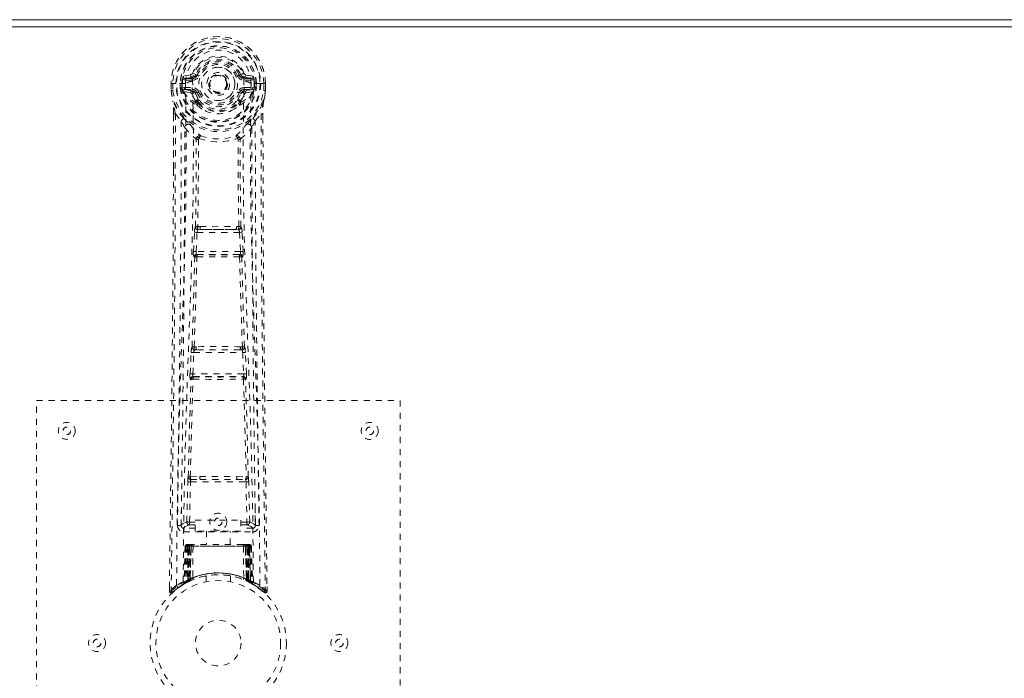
# Model space of a CAD drawing. Header units: inches. Extents: x 2.5 to 62, y 17 to 37.6.
# Tile 3 of 5: x 13.9 to 30.2, y 26.7 to 37.6. Entities that reach past the tile are written whole.
import ezdxf

# ---------------------------------------------------------------- set-up
doc = ezdxf.new("R2010")
doc.units = ezdxf.units.IN
doc.header["$MEASUREMENT"] = 0
doc.linetypes.add('SLD-Dashed', pattern=[0.075, 0.05, -0.025])
doc.linetypes.add('SLD-Solid', pattern=[0])

msp = doc.modelspace()

# ---------------------------------------------------------------- linework, layer by layer
at = {"color": 7, "linetype": 'SLD-Solid', "lineweight": 15}
for p, q in [((2.466, 37.583), (61.966, 37.583)), ((61.761, 37.464), (2.67, 37.464)), ((2.67, 37.464), (61.761, 37.464))]:
    msp.add_line(p, q, dxfattribs=at)
at = {"color": 7, "linetype": 'SLD-Dashed', "lineweight": 0}
for p, q in [((16.759, 36.673), (16.64, 36.65)), ((16.671, 36.614), (16.787, 36.634)), ((16.671, 36.614), (16.671, 36.584)), ((16.787, 36.614), (16.671, 36.614)), ((16.787, 36.584), (16.671, 36.584)), ((16.787, 36.634), (16.787, 36.614)), ((16.787, 36.584), (16.787, 36.614)), ((16.847, 36.677), (16.792, 36.7)), ((16.792, 36.567), (16.792, 36.569)), ((16.847, 36.677), (16.869, 36.668)), ((17.563, 36.668), (17.585, 36.677)), ((17.585, 36.677), (17.588, 36.67)), ((17.639, 36.569), (17.639, 36.567)), ((17.645, 36.634), (17.761, 36.614)), ((17.645, 36.634), (17.645, 36.614)), ((17.761, 36.614), (17.645, 36.614)), ((17.645, 36.584), (17.645, 36.614)), ((17.761, 36.584), (17.645, 36.584)), ((17.791, 36.65), (17.673, 36.673)), ((17.761, 36.584), (17.761, 36.614)), ((16.436, 36.532), (16.436, 36.416)), ((16.44, 36.532), (16.436, 36.532)), ((16.436, 36.416), (16.436, 36.412)), ((16.437, 36.533), (16.437, 36.416)), ((16.493, 36.532), (16.44, 36.532)), ((16.466, 36.53), (16.466, 36.416)), ((16.516, 36.531), (16.493, 36.532)), ((16.675, 36.532), (16.516, 36.531)), ((16.587, 36.459), (16.587, 36.529)), ((16.587, 36.458), (16.617, 36.46)), ((16.587, 36.458), (16.587, 36.459)), ((16.623, 36.529), (16.617, 36.529)), ((16.617, 36.529), (16.617, 36.46)), ((16.617, 36.459), (16.623, 36.441)), ((16.622, 36.451), (16.623, 36.529)), ((16.623, 36.441), (16.622, 36.451)), ((16.629, 36.414), (16.633, 36.409)), ((16.633, 36.409), (16.633, 36.409)), ((16.633, 36.409), (16.633, 36.409)), ((16.643, 36.398), (16.633, 36.409)), ((16.657, 36.462), (16.657, 36.432)), ((16.657, 36.462), (16.787, 36.462)), ((16.787, 36.407), (16.657, 36.432)), ((16.657, 36.432), (16.787, 36.432)), ((16.787, 36.462), (16.787, 36.432)), ((16.787, 36.407), (16.787, 36.432)), ((17.645, 36.462), (17.645, 36.432)), ((17.645, 36.462), (17.775, 36.462)), ((17.775, 36.432), (17.645, 36.407)), ((17.645, 36.407), (17.645, 36.432)), ((17.645, 36.432), (17.775, 36.432)), ((17.915, 36.531), (17.757, 36.532)), ((17.775, 36.432), (17.775, 36.462)), ((17.799, 36.409), (17.789, 36.398)), ((17.799, 36.409), (17.803, 36.414)), ((17.809, 36.529), (17.815, 36.529)), ((17.809, 36.451), (17.809, 36.529)), ((17.814, 36.459), (17.809, 36.441)), ((17.809, 36.441), (17.809, 36.451)), ((17.815, 36.46), (17.815, 36.529)), ((17.815, 36.46), (17.844, 36.458)), ((17.844, 36.53), (17.844, 36.458)), ((17.844, 36.53), (17.844, 36.53)), ((17.844, 36.458), (17.844, 36.458)), ((17.938, 36.532), (17.915, 36.531)), ((17.991, 36.532), (17.938, 36.532)), ((17.966, 36.416), (17.966, 36.53)), ((17.995, 36.532), (17.991, 36.532)), ((17.994, 36.416), (17.994, 36.533)), ((17.995, 36.532), (17.996, 36.416)), ((17.995, 36.412), (17.996, 36.416)), ((16.643, 36.398), (16.758, 36.377)), ((16.869, 36.377), (16.842, 36.366)), ((16.871, 36.24), (16.871, 36.222)), ((17.56, 36.222), (17.561, 36.24)), ((17.59, 36.366), (17.563, 36.377)), ((17.674, 36.377), (17.788, 36.398)), ((17.788, 36.398), (17.789, 36.398)), ((17.788, 36.398), (17.788, 36.398)), ((16.848, 36.216), (16.847, 36.235)), ((16.867, 36.17), (16.855, 36.187)), ((17.577, 36.188), (17.565, 36.17)), ((17.584, 36.216), (17.584, 36.235)), ((16.479, 36.031), (16.476, 35.107)), ((16.48, 35.107), (16.48, 36.031)), ((16.508, 36.029), (16.604, 35.914)), ((17.827, 35.914), (17.923, 36.029)), ((17.952, 35.977), (17.952, 36.031)), ((17.953, 36.031), (17.953, 35.978)), ((16.888, 35.612), (16.888, 35.612)), ((17.543, 35.612), (17.543, 35.612)), ((16.917, 34.172), (16.877, 34.172)), ((17.555, 34.172), (17.515, 34.172)), ((16.806, 33.759), (16.822, 34.076)), ((16.85, 33.756), (16.866, 34.074)), ((16.866, 34.074), (17.565, 34.074)), ((16.885, 34.118), (16.924, 34.119)), ((17.508, 34.119), (16.924, 34.119)), ((17.508, 34.119), (17.547, 34.118)), ((17.565, 34.074), (17.582, 33.756)), ((17.626, 33.759), (17.61, 34.076)), ((16.829, 33.664), (16.815, 33.669)), ((17.582, 33.756), (16.85, 33.756)), ((16.873, 33.707), (16.859, 33.711)), ((16.859, 33.711), (17.573, 33.711)), ((17.573, 33.711), (17.558, 33.707)), ((17.603, 33.664), (17.617, 33.669)), ((16.85, 32.188), (16.818, 32.187)), ((17.614, 32.187), (17.582, 32.188)), ((16.751, 31.741), (16.768, 32.094)), ((16.795, 31.739), (16.812, 32.091)), ((16.812, 32.091), (17.619, 32.091)), ((16.859, 32.136), (16.827, 32.136)), ((17.573, 32.136), (16.859, 32.136)), ((17.573, 32.136), (17.604, 32.136)), ((17.619, 32.091), (17.636, 31.739)), ((17.681, 31.741), (17.664, 32.094)), ((17.636, 31.739), (16.795, 31.739)), ((16.81, 31.69), (16.802, 31.694)), ((16.802, 31.694), (17.63, 31.694)), ((17.63, 31.694), (17.622, 31.69)), ((16.757, 31.651), (16.765, 31.648)), ((17.667, 31.648), (17.675, 31.651)), ((14.216, 31.299), (20.216, 31.299)), ((14.216, 23.299), (14.216, 31.299)), ((20.216, 31.299), (20.216, 23.299)), ((16.697, 29.296), (16.713, 29.957)), ((16.742, 29.295), (16.757, 29.956)), ((16.755, 30.041), (16.911, 30.048)), ((16.757, 29.956), (17.674, 29.956)), ((16.765, 29.997), (16.918, 29.999)), ((16.918, 29.999), (17.514, 29.999)), ((17.514, 29.999), (17.666, 29.997)), ((17.521, 30.048), (17.677, 30.041)), ((17.674, 29.956), (17.69, 29.295)), ((17.735, 29.296), (17.719, 29.957)), ((16.607, 29.528), (16.604, 29.241)), ((17.828, 29.241), (17.825, 29.528)), ((16.742, 29.25), (16.742, 29.295)), ((16.742, 29.295), (16.836, 29.295)), ((16.836, 29.326), (17.586, 29.326)), ((16.836, 29.146), (16.836, 29.326)), ((17.586, 29.326), (17.586, 29.146)), ((17.586, 29.295), (17.69, 29.295)), ((17.69, 29.25), (17.69, 29.295)), ((16.603, 29.239), (16.605, 29.23)), ((16.648, 29.193), (16.648, 29.133)), ((16.836, 29.193), (16.648, 29.193)), ((16.648, 29.133), (17.784, 29.133)), ((16.742, 29.25), (16.836, 29.25)), ((17.586, 29.146), (16.836, 29.146)), ((17.021, 29.146), (17.021, 28.924)), ((17.411, 28.924), (17.411, 29.146)), ((17.586, 29.25), (17.69, 29.25)), ((17.784, 29.193), (17.586, 29.193)), ((17.784, 29.133), (17.784, 29.193)), ((17.827, 29.23), (17.829, 29.239)), ((16.67, 28.895), (16.649, 28.289)), ((16.683, 28.895), (16.663, 28.297)), ((16.683, 28.895), (16.67, 28.895)), ((16.702, 28.895), (16.681, 28.308)), ((16.704, 28.898), (16.682, 28.305)), ((16.769, 28.895), (16.702, 28.895)), ((16.709, 28.895), (16.709, 28.338)), ((16.716, 28.895), (16.709, 28.895)), ((16.717, 28.924), (16.71, 28.924)), ((16.723, 28.924), (16.713, 28.924)), ((16.716, 28.895), (17.715, 28.895)), ((16.716, 28.341), (16.716, 28.895)), ((16.722, 28.344), (16.723, 28.895)), ((16.73, 28.924), (16.723, 28.924)), ((16.723, 28.895), (16.729, 28.895)), ((16.729, 28.895), (16.729, 28.347)), ((17.703, 28.895), (16.729, 28.895)), ((16.786, 28.924), (16.732, 28.924)), ((16.748, 28.924), (16.741, 28.924)), ((16.741, 28.895), (16.741, 28.353)), ((16.747, 28.895), (16.741, 28.895)), ((16.747, 28.895), (17.685, 28.895)), ((16.747, 28.356), (16.747, 28.895)), ((16.748, 28.924), (16.786, 28.924)), ((16.75, 28.343), (16.769, 28.895)), ((16.77, 28.895), (16.751, 28.344)), ((16.769, 28.895), (16.77, 28.895)), ((16.8, 28.895), (16.795, 28.373)), ((16.807, 28.924), (16.799, 28.924)), ((17.632, 28.895), (16.8, 28.895)), ((17.624, 28.924), (16.807, 28.924)), ((17.632, 28.924), (17.624, 28.924)), ((17.632, 28.895), (17.636, 28.373)), ((17.7, 28.924), (17.646, 28.924)), ((17.646, 28.924), (17.684, 28.924)), ((17.681, 28.344), (17.662, 28.895)), ((17.662, 28.895), (17.663, 28.895)), ((17.663, 28.895), (17.682, 28.343)), ((17.73, 28.895), (17.663, 28.895)), ((17.69, 28.924), (17.684, 28.924)), ((17.691, 28.895), (17.685, 28.895)), ((17.685, 28.895), (17.685, 28.356)), ((17.691, 28.353), (17.691, 28.895)), ((17.709, 28.924), (17.702, 28.924)), ((17.703, 28.347), (17.703, 28.895)), ((17.703, 28.895), (17.709, 28.895)), ((17.718, 28.924), (17.709, 28.924)), ((17.709, 28.895), (17.71, 28.344)), ((17.722, 28.924), (17.715, 28.924)), ((17.723, 28.895), (17.715, 28.895)), ((17.715, 28.895), (17.715, 28.341)), ((17.723, 28.338), (17.723, 28.895)), ((17.75, 28.305), (17.728, 28.898)), ((17.73, 28.895), (17.751, 28.308)), ((17.748, 28.895), (17.769, 28.297)), ((17.762, 28.895), (17.748, 28.895)), ((17.762, 28.895), (17.783, 28.289)), ((16.649, 28.289), (16.663, 28.297)), ((16.666, 28.283), (16.733, 28.317)), ((16.681, 28.308), (16.75, 28.343)), ((16.709, 28.338), (16.716, 28.341)), ((16.721, 28.312), (16.709, 28.338)), ((16.721, 28.312), (16.713, 28.307)), ((16.729, 28.315), (16.721, 28.312)), ((16.729, 28.347), (16.722, 28.344)), ((16.734, 28.318), (16.722, 28.344)), ((16.726, 28.314), (16.734, 28.318)), ((16.741, 28.321), (16.729, 28.347)), ((16.733, 28.317), (16.734, 28.318)), ((16.734, 28.318), (16.741, 28.321)), ((16.741, 28.353), (16.747, 28.356)), ((16.753, 28.326), (16.741, 28.353)), ((16.759, 28.329), (16.747, 28.356)), ((16.751, 28.344), (16.75, 28.343)), ((16.759, 28.329), (16.753, 28.326)), ((17.016, 28.406), (17.016, 28.309)), ((17.416, 28.309), (17.416, 28.406)), ((17.685, 28.356), (17.673, 28.329)), ((17.679, 28.326), (17.673, 28.329)), ((17.691, 28.353), (17.679, 28.326)), ((17.682, 28.343), (17.681, 28.344)), ((17.682, 28.343), (17.751, 28.308)), ((17.685, 28.356), (17.691, 28.353)), ((17.703, 28.347), (17.691, 28.321)), ((17.71, 28.344), (17.697, 28.318)), ((17.698, 28.318), (17.699, 28.317)), ((17.699, 28.317), (17.714, 28.31)), ((17.71, 28.344), (17.703, 28.347)), ((17.715, 28.341), (17.703, 28.315)), ((17.71, 28.312), (17.703, 28.315)), ((17.723, 28.338), (17.71, 28.312)), ((17.737, 28.298), (17.71, 28.312)), ((17.715, 28.341), (17.723, 28.338)), ((17.731, 28.301), (17.766, 28.283)), ((17.769, 28.297), (17.783, 28.289)), ((16.41, 28.224), (16.409, 28.157)), ((16.41, 28.224), (16.409, 28.157)), ((16.409, 28.157), (16.439, 28.157)), ((16.412, 28.221), (16.411, 28.157)), ((16.459, 28.136), (16.5, 28.17)), ((16.634, 28.265), (16.648, 28.272)), ((17.778, 28.277), (17.791, 28.269)), ((17.784, 28.272), (17.797, 28.265)), ((17.931, 28.17), (17.973, 28.136)), ((17.992, 28.157), (17.972, 28.135)), ((18.022, 28.157), (18.021, 28.224))]:
    msp.add_line(p, q, dxfattribs=at)
at = {"color": 7, "linetype": 'SLD-Dashed', "lineweight": 0, "flags": 128}
for points in [[(16.792, 36.569), (16.798, 36.646), (16.821, 36.72), (16.861, 36.789), (16.914, 36.849), (16.979, 36.898), (17.053, 36.934), (17.133, 36.955), (17.216, 36.963), (17.299, 36.955), (17.379, 36.934), (17.452, 36.898), (17.518, 36.849), (17.571, 36.789), (17.61, 36.72), (17.633, 36.646), (17.639, 36.569)], [(16.671, 36.584), (16.647, 36.588), (16.628, 36.601)], [(16.637, 28.306), (16.646, 29.351), (16.667, 30.394), (16.699, 31.433), (16.737, 32.469), (16.773, 33.5), (16.799, 34.527), (16.807, 35.549), (16.793, 36.566)], [(16.787, 36.634), (16.824, 36.648), (16.838, 36.661)], [(16.838, 36.661), (16.843, 36.669), (16.847, 36.677)], [(16.897, 36.656), (16.892, 36.659), (16.886, 36.661), (16.882, 36.663), (16.878, 36.665), (16.874, 36.666), (16.872, 36.667), (16.87, 36.668), (16.869, 36.668)], [(17.535, 36.656), (17.54, 36.659), (17.545, 36.661), (17.55, 36.663), (17.554, 36.665), (17.558, 36.666), (17.56, 36.667), (17.562, 36.668), (17.563, 36.668)], [(17.795, 28.306), (17.786, 29.351), (17.765, 30.394), (17.733, 31.434), (17.695, 32.47), (17.659, 33.501), (17.633, 34.528), (17.625, 35.549), (17.639, 36.566)], [(17.804, 36.601), (17.784, 36.588), (17.761, 36.584)], [(16.436, 36.532), (16.436, 36.532), (16.437, 36.532), (16.438, 36.532)], [(16.436, 36.416), (16.449, 36.319), (16.465, 36.242)], [(16.436, 36.412), (16.437, 36.412), (16.439, 36.412), (16.442, 36.413), (16.446, 36.413), (16.45, 36.414), (16.455, 36.414), (16.46, 36.415), (16.466, 36.416)], [(16.438, 36.416), (16.437, 36.416), (16.436, 36.416), (16.436, 36.416)], [(16.436, 36.412), (16.448, 36.322), (16.467, 36.231)], [(16.466, 36.416), (16.46, 36.416), (16.453, 36.416), (16.448, 36.416), (16.443, 36.416), (16.44, 36.416), (16.438, 36.416)], [(16.528, 28.251), (16.536, 29.298), (16.555, 30.343), (16.584, 31.385), (16.619, 32.423), (16.654, 33.457), (16.679, 34.487), (16.687, 35.512), (16.675, 36.532)], [(16.617, 36.459), (16.617, 36.46), (16.617, 36.46)], [(16.622, 36.451), (16.639, 36.459), (16.657, 36.462)], [(17.904, 28.251), (17.896, 29.298), (17.877, 30.343), (17.847, 31.385), (17.812, 32.423), (17.778, 33.457), (17.753, 34.487), (17.744, 35.512), (17.757, 36.532)], [(17.775, 36.462), (17.793, 36.459), (17.809, 36.451)], [(17.815, 36.46), (17.815, 36.46), (17.814, 36.459)], [(17.815, 36.529), (17.818, 36.529), (17.825, 36.529), (17.834, 36.53), (17.844, 36.53)], [(17.965, 36.231), (17.982, 36.311), (17.995, 36.412)], [(17.995, 36.412), (17.994, 36.412), (17.992, 36.412), (17.99, 36.413), (17.986, 36.413), (17.982, 36.414), (17.977, 36.414), (17.971, 36.415), (17.966, 36.416)], [(17.994, 36.416), (17.992, 36.416), (17.989, 36.416), (17.984, 36.416), (17.978, 36.416), (17.972, 36.416), (17.966, 36.416)], [(17.996, 36.416), (17.983, 36.319), (17.967, 36.242)], [(17.994, 36.532), (17.995, 36.532), (17.996, 36.532), (17.995, 36.532)], [(17.996, 36.416), (17.996, 36.416), (17.995, 36.416), (17.994, 36.416)], [(16.465, 36.242), (16.465, 36.237), (16.467, 36.231)], [(16.785, 36.355), (16.772, 36.372), (16.758, 36.377)], [(16.847, 36.235), (16.815, 36.287), (16.785, 36.355)], [(16.842, 36.366), (16.87, 36.302), (16.899, 36.253)], [(16.897, 36.389), (16.892, 36.386), (16.886, 36.384), (16.882, 36.382), (16.878, 36.381), (16.874, 36.379), (16.872, 36.378), (16.87, 36.377), (16.869, 36.377)], [(17.532, 36.253), (17.562, 36.302), (17.59, 36.366)], [(17.535, 36.389), (17.54, 36.386), (17.545, 36.384), (17.55, 36.382), (17.554, 36.381), (17.558, 36.379), (17.56, 36.378), (17.562, 36.377), (17.563, 36.377)], [(17.584, 36.235), (17.617, 36.287), (17.647, 36.355)], [(17.647, 36.355), (17.66, 36.372), (17.674, 36.377)], [(17.965, 36.231), (17.967, 36.237), (17.967, 36.242)], [(16.647, 35.953), (16.546, 36.077), (16.467, 36.231)], [(16.867, 36.17), (16.941, 36.112), (16.998, 36.083)], [(17.433, 36.083), (17.491, 36.112), (17.565, 36.17)], [(17.785, 35.953), (17.886, 36.077), (17.965, 36.231)], [(16.508, 36.029), (16.507, 34.564), (16.498, 33.092), (16.483, 31.645), (16.481, 31.424), (16.478, 31.194), (16.475, 30.991), (16.473, 30.792), (16.47, 30.577), (16.468, 30.427), (16.466, 30.27), (16.464, 30.113), (16.463, 29.996), (16.461, 29.856), (16.459, 29.693), (16.455, 29.361), (16.452, 29.157), (16.449, 28.902), (16.445, 28.641), (16.442, 28.392), (16.439, 28.157)], [(16.479, 36.031), (16.478, 36.031), (16.479, 36.031), (16.482, 36.03), (16.485, 36.03), (16.49, 36.03), (16.496, 36.03), (16.502, 36.03), (16.508, 36.029)], [(17.923, 36.029), (17.929, 36.03), (17.935, 36.03), (17.941, 36.03), (17.946, 36.03), (17.95, 36.03), (17.953, 36.031), (17.953, 36.031), (17.953, 36.031)], [(17.923, 36.029), (17.925, 34.566), (17.934, 33.092), (17.949, 31.645), (17.951, 31.397), (17.954, 31.139), (17.957, 30.924), (17.96, 30.695), (17.963, 30.445), (17.967, 30.174), (17.969, 29.956), (17.973, 29.693), (17.977, 29.369), (17.98, 29.159), (17.983, 28.901), (17.986, 28.639), (17.99, 28.391), (17.992, 28.157)], [(17.953, 35.978), (17.961, 33.408), (17.989, 30.783), (18.022, 28.157)], [(16.604, 35.914), (16.604, 35.394), (16.602, 34.861), (16.6, 34.315), (16.596, 33.801), (16.592, 33.271), (16.587, 32.719), (16.581, 32.23), (16.578, 31.973), (16.575, 31.7), (16.572, 31.411), (16.568, 31.107), (16.564, 30.832), (16.561, 30.591), (16.558, 30.4), (16.556, 30.185), (16.552, 29.944), (16.549, 29.719), (16.547, 29.526), (16.545, 29.366), (16.543, 29.239)], [(16.664, 35.801), (16.75, 35.701), (16.85, 35.613)], [(16.742, 35.865), (16.751, 35.856), (16.757, 35.85)], [(17.581, 35.613), (17.682, 35.701), (17.768, 35.801)], [(17.675, 35.85), (17.681, 35.856), (17.69, 35.865)], [(17.889, 29.239), (17.887, 29.375), (17.885, 29.547), (17.882, 29.756), (17.879, 30.001), (17.875, 30.25), (17.872, 30.469), (17.87, 30.623), (17.869, 30.761), (17.867, 30.882), (17.865, 31.038), (17.863, 31.2), (17.861, 31.357), (17.851, 32.17), (17.842, 32.988), (17.834, 33.961), (17.829, 34.951), (17.827, 35.914)], [(16.841, 34.165), (16.851, 34.886), (16.853, 35.604)], [(16.898, 35.623), (16.893, 35.632), (16.886, 35.638), (16.879, 35.641), (16.87, 35.641), (16.863, 35.638), (16.857, 35.632), (16.852, 35.623), (16.85, 35.613)], [(16.888, 35.612), (16.887, 34.893), (16.877, 34.172)], [(17.581, 35.613), (17.579, 35.623), (17.575, 35.632), (17.569, 35.638), (17.561, 35.641), (17.553, 35.641), (17.545, 35.638), (17.538, 35.632), (17.533, 35.623)], [(17.555, 34.172), (17.544, 34.893), (17.543, 35.612)], [(17.591, 34.165), (17.58, 34.886), (17.579, 35.604)], [(16.476, 35.107), (16.47, 33.408), (16.443, 30.783), (16.41, 28.224)], [(16.917, 34.172), (17.216, 34.174), (17.515, 34.172)], [(16.822, 34.076), (16.827, 34.076), (16.837, 34.075), (16.851, 34.074), (16.866, 34.074)], [(16.885, 34.118), (16.884, 34.118), (16.882, 34.117), (16.879, 34.114), (16.874, 34.104), (16.869, 34.09), (16.866, 34.074)], [(16.924, 34.119), (17.216, 34.12), (17.508, 34.119)], [(17.565, 34.074), (17.58, 34.074), (17.594, 34.075), (17.605, 34.076), (17.61, 34.076)], [(16.783, 32.183), (16.807, 32.925), (16.829, 33.664)], [(16.806, 33.759), (16.811, 33.758), (16.821, 33.758), (16.835, 33.757), (16.85, 33.756)], [(16.818, 32.187), (16.843, 32.93), (16.865, 33.67)], [(16.859, 33.711), (16.854, 33.715), (16.851, 33.725), (16.85, 33.732), (16.849, 33.739), (16.849, 33.748), (16.85, 33.756)], [(17.567, 33.67), (17.589, 32.93), (17.614, 32.187)], [(17.582, 33.756), (17.582, 33.748), (17.582, 33.739), (17.582, 33.732), (17.581, 33.725), (17.577, 33.715), (17.573, 33.711)], [(17.582, 33.756), (17.597, 33.757), (17.611, 33.758), (17.621, 33.758), (17.626, 33.759)], [(17.649, 32.183), (17.624, 32.925), (17.603, 33.664)], [(16.768, 32.094), (16.77, 32.126), (16.77, 32.128)], [(16.768, 32.094), (16.772, 32.093), (16.783, 32.093), (16.797, 32.092), (16.812, 32.091)], [(17.619, 32.091), (17.635, 32.092), (17.649, 32.093), (17.659, 32.093), (17.664, 32.094)], [(17.664, 32.094), (17.662, 32.126), (17.661, 32.128)], [(16.751, 31.741), (16.755, 31.741), (16.766, 31.74), (16.78, 31.739), (16.795, 31.739)], [(17.636, 31.739), (17.652, 31.739), (17.666, 31.74), (17.676, 31.741), (17.681, 31.741)], [(16.721, 30.039), (16.741, 30.844), (16.765, 31.648)], [(16.755, 30.041), (16.775, 30.847), (16.799, 31.651)], [(17.632, 31.651), (17.657, 30.847), (17.677, 30.041)], [(17.711, 30.039), (17.691, 30.844), (17.667, 31.648)], [(16.713, 29.957), (16.717, 29.957), (16.728, 29.957), (16.742, 29.956), (16.757, 29.956)], [(16.911, 30.048), (17.216, 30.048), (17.521, 30.048)], [(16.918, 29.999), (17.216, 29.999), (17.514, 29.999)], [(17.674, 29.956), (17.69, 29.956), (17.704, 29.957), (17.714, 29.957), (17.719, 29.957)], [(16.697, 29.296), (16.628, 29.267), (16.603, 29.239)], [(16.697, 29.296), (16.702, 29.296), (16.712, 29.296), (16.726, 29.295), (16.742, 29.295)], [(17.69, 29.295), (17.706, 29.295), (17.72, 29.296), (17.73, 29.296), (17.735, 29.296)], [(17.829, 29.239), (17.804, 29.267), (17.735, 29.296)], [(16.648, 29.193), (16.672, 29.222), (16.742, 29.25)], [(17.69, 29.25), (17.759, 29.222), (17.784, 29.193)], [(16.67, 28.895), (16.673, 28.895), (16.681, 28.895), (16.694, 28.895), (16.709, 28.895)], [(16.723, 28.895), (16.708, 28.895), (16.695, 28.895), (16.687, 28.895), (16.683, 28.895)], [(16.702, 28.895), (16.702, 28.895), (16.704, 28.895), (16.707, 28.895), (16.712, 28.895), (16.718, 28.895), (16.725, 28.895), (16.733, 28.895), (16.741, 28.895)], [(16.8, 28.895), (16.789, 28.895), (16.779, 28.895), (16.773, 28.895), (16.77, 28.895)], [(17.662, 28.895), (17.659, 28.895), (17.652, 28.895), (17.643, 28.895), (17.632, 28.895)], [(17.691, 28.895), (17.699, 28.895), (17.707, 28.895), (17.714, 28.895), (17.72, 28.895), (17.725, 28.895), (17.728, 28.895), (17.73, 28.895), (17.73, 28.895)], [(17.701, 28.923), (17.7, 28.924), (17.699, 28.923)], [(17.748, 28.895), (17.745, 28.895), (17.736, 28.895), (17.724, 28.895), (17.709, 28.895)], [(17.723, 28.895), (17.738, 28.895), (17.751, 28.895), (17.759, 28.895), (17.762, 28.895)], [(17.73, 28.894), (17.729, 28.901), (17.728, 28.903)], [(16.716, 28.341), (16.721, 28.331), (16.725, 28.323), (16.728, 28.317), (16.729, 28.315)], [(17.752, 28.3), (17.751, 28.306), (17.751, 28.308)], [(17.789, 28.272), (17.783, 28.283), (17.778, 28.297)], [(16.412, 28.158), (16.414, 28.15), (16.418, 28.142), (16.423, 28.136), (16.429, 28.131), (16.436, 28.128), (16.444, 28.127), (16.451, 28.129), (16.457, 28.133)], [(16.459, 28.135), (16.492, 28.163), (16.5, 28.169)], [(17.974, 28.137), (17.981, 28.133), (17.989, 28.131), (17.997, 28.13), (18.005, 28.132), (18.012, 28.135), (18.018, 28.141), (18.021, 28.147), (18.022, 28.155)], [(18.022, 28.157), (18.022, 28.158), (18.02, 28.157), (18.014, 28.157), (18.004, 28.157), (17.998, 28.157), (17.992, 28.157)]]:
    msp.add_lwpolyline(points, dxfattribs=at)
at = {"color": 7, "linetype": 'SLD-Dashed', "lineweight": 0}
for centre, radius in [((17.216, 36.523), 0.7), ((17.216, 36.523), 0.69), ((17.216, 36.523), 0.623), ((17.216, 36.523), 0.32), ((17.216, 36.523), 0.275), ((17.216, 36.523), 0.188), ((17.216, 36.523), 0.156), ((17.216, 36.523), 0.142), ((17.216, 36.523), 0.139), ((17.216, 36.523), 0.138), ((14.716, 30.799), 0.14), ((19.716, 30.799), 0.141), ((14.716, 30.799), 0.0625), ((19.716, 30.799), 0.0625), ((17.216, 29.299), 0.141), ((17.216, 29.299), 0.0625), ((17.216, 27.299), 1.125), ((17.216, 27.299), 1.03), ((17.216, 27.299), 0.376), ((15.216, 27.299), 0.141), ((15.216, 27.299), 0.0625), ((19.216, 27.299), 0.14), ((19.216, 27.299), 0.0625)]:
    msp.add_circle(centre, radius, dxfattribs=at)
for centre, radius, start, end in [((17.216, 36.523), 0.78, 0, 179.3038), ((17.216, 36.523), 0.78, 0.7166, 179.2834), ((17.216, 36.523), 0.75, 0.5685, 179.4315), ((17.216, 36.523), 0.629, 0.6527, 179.3473), ((17.216, 36.523), 0.599, 0.6527, 179.3473), ((17.216, 36.538), 0.541, 359.3502, 180.6498), ((17.216, 36.523), 0.459, 22.774, 157.226), ((17.216, 36.523), 0.4, 22.774, 157.226), ((17.216, 36.523), 0.376, 22.774, 157.226), ((17.216, 36.523), 0.346, 22.7737, 157.2263), ((17.216, 36.523), 0.275, 90, 270), ((17.216, 36.523), 0.275, 270.0001, 89.9999), ((17.216, 36.523), 0.593, 172.3909, 179.3289), ((16.832, 36.574), 0.206, 158.346, 172.3376), ((16.67, 36.643), 0.0299, 167.8939, 271.9502), ((16.794, 36.345), 0.221, 90.3104, 122.5187), ((16.788, 36.664), 0.0301, 162.3474, 268.5789), ((16.75, 36.718), 0.0453, 281.2404, 337.5846), ((16.787, 36.703), 0.089, 270, 337.226), ((16.787, 36.703), 0.119, 270.0002, 337.2259), ((17.645, 36.703), 0.119, 202.7748, 269.9996), ((17.645, 36.703), 0.089, 202.774, 270), ((18.184, 35.327), 1.477, 111.6239, 113.9251), ((17.651, 36.705), 0.0715, 209.6359, 265.2041), ((17.681, 36.718), 0.0454, 202.4826, 258.6934), ((17.634, 36.334), 0.233, 58.0374, 88.5944), ((17.644, 36.664), 0.0301, 271.4224, 17.6525), ((17.762, 36.643), 0.0299, 268.0489, 12.1071), ((17.6, 36.574), 0.206, 7.6614, 21.6576), ((17.216, 36.523), 0.593, 0.6711, 7.6091), ((16.466, 36.416), 0.03, 180.0028, 185.051), ((17.216, 36.523), 0.787, 188.0937, 351.9063), ((16.484, 37.056), 0.526, 264.9453, 268.0347), ((17.216, 36.523), 0.758, 188.0937, 351.9063), ((16.614, 37.607), 1.077, 268.5587, 270.1347), ((17.216, 36.523), 0.632, 185.8273, 354.1727), ((17.216, 36.523), 0.602, 186.0327, 353.9673), ((16.709, 36.447), 0.0865, 184.5754, 202.6783), ((16.657, 36.401), 0.0306, 89.0729, 154.5728), ((17.086, 36.619), 0.499, 204.8891, 243.9928), ((16.788, 36.377), 0.0299, 91.0999, 178.7741), ((16.787, 36.343), 0.119, 22.773, 90.0001), ((16.787, 36.343), 0.089, 22.774, 90), ((16.782, 36.342), 0.0649, 21.3155, 85.0804), ((17.645, 36.343), 0.119, 90.0001, 157.2263), ((17.645, 36.343), 0.089, 90, 157.226), ((17.352, 36.613), 0.492, 295.7082, 335.4801), ((17.65, 36.342), 0.0649, 94.921, 158.6826), ((17.644, 36.377), 0.0299, 1.1749, 88.95), ((17.775, 36.401), 0.0306, 25.4256, 90.9266), ((17.694, 36.454), 0.116, 339.6272, 353.1143), ((17.951, 37.02), 0.49, 271.7183, 275.0365), ((15.292, 36.061), 1.187, 358.5727, 8.7891), ((17.024, 36.62), 0.441, 210.2269, 246.4267), ((16.816, 36.349), 0.031, 31.5719, 169.9013), ((16.878, 36.232), 0.0305, 44.5512, 174.2822), ((16.87, 36.194), 0.0459, 88.3074, 118.8631), ((17.216, 36.523), 0.376, 202.774, 337.226), ((16.898, 36.218), 0.0348, 87.2737, 140.5974), ((17.216, 36.534), 0.453, 220.4509, 319.5491), ((17.216, 36.523), 0.346, 202.774, 337.226), ((17.216, 36.516), 0.411, 219.7064, 320.2938), ((17.554, 36.232), 0.0305, 5.7179, 135.4502), ((17.534, 36.218), 0.0347, 39.3953, 92.7375), ((17.562, 36.194), 0.0459, 61.1358, 91.6924), ((17.408, 36.62), 0.441, 293.5931, 329.7441), ((17.616, 36.349), 0.031, 10.179, 148.3497), ((19.14, 36.061), 1.188, 171.2125, 181.4266), ((12.993, 35.413), 3.569, 9.9436, 13.252), ((16.87, 36.176), 0.046, 88.2948, 118.8084), ((16.892, 36.212), 0.0449, 175.0918, 213.9402), ((16.906, 36.167), 0.0396, 127.1217, 174.8245), ((16.904, 36.223), 0.033, 181.8762, 228.3879), ((17.216, 36.562), 0.494, 227.4883, 312.5117), ((17.216, 36.503), 0.473, 242.6135, 297.3865), ((17.528, 36.223), 0.033, 311.6152, 358.1206), ((17.526, 36.167), 0.0396, 5.1729, 52.879), ((17.562, 36.176), 0.046, 61.1902, 91.706), ((17.539, 36.212), 0.0448, 326.223, 4.9349), ((21.438, 35.413), 3.568, 166.7475, 170.0568), ((16.938, 35.596), 0.461, 129.1753, 136.3342), ((18.197, 37.531), 2.212, 225.5073, 228.868), ((16.234, 37.532), 2.213, 311.1328, 314.4919), ((17.494, 35.596), 0.461, 43.6653, 50.8233), ((-482.854, 37.119), 499.52, 359.09605, 359.84882), ((11.886, 33.37), 5.36, 26.968, 28.3322), ((16.724, 35.798), 0.0608, 58.0012, 177.428), ((17.488, 36.362), 0.893, 214.9894, 231.1473), ((16.944, 36.362), 0.893, 308.8529, 325.0103), ((17.707, 35.798), 0.0608, 2.5704, 122.0032), ((22.533, 33.377), 5.347, 151.6656, 153.0333), ((517.298, 37.119), 499.531, 180.15119, 180.90394), ((16.911, 35.608), 0.0608, 73.7772, 175.9529), ((16.839, 35.605), 0.0133, 356.7947, 33.949), ((16.885, 35.541), 0.0709, 87.2835, 117.2778), ((16.901, 35.611), 0.0128, 102.3345, 173.3769), ((16.97, 35.606), 0.0738, 124.9784, 166.762), ((17.216, 36.535), 0.966, 250.8186, 289.182), ((17.216, 36.46), 0.844, 250.0603, 289.9395), ((17.521, 35.608), 0.0608, 4.0449, 106.2238), ((17.462, 35.606), 0.0738, 13.2399, 55.0218), ((17.531, 35.611), 0.0128, 6.6275, 77.6744), ((17.547, 35.541), 0.0708, 62.7143, 92.7196), ((17.593, 35.605), 0.0133, 146.0976, 183.2946), ((17.003, 34.085), 0.181, 153.537, 182.7742), ((16.871, 34.098), 0.0735, 85.5129, 114.1487), ((16.887, 34.164), 0.0457, 178.2711, 268.1465), ((16.98, 34.161), 0.104, 173.8619, 204.0307), ((17.016, 34.159), 0.101, 172.2347, 203.4737), ((17.415, 34.159), 0.101, 336.5272, 7.7644), ((17.452, 34.161), 0.104, 335.97, 6.1374), ((17.545, 34.164), 0.0457, 271.8543, 1.7281), ((17.561, 34.099), 0.073, 65.7456, 94.5972), ((17.429, 34.085), 0.181, 357.2183, 26.4665), ((17.508, 34.076), 0.0575, 357.8271, 47.5853), ((16.966, 33.73), 0.163, 169.7788, 201.8738), ((16.86, 33.666), 0.0451, 90.8598, 176.7734), ((16.874, 33.662), 0.0451, 90.8953, 176.6084), ((16.858, 33.595), 0.0749, 85.0947, 112.9484), ((16.922, 33.676), 0.0574, 147.5, 185.9283), ((17.216, 71.043), 37.374, 269.4617, 270.5382), ((17.216, 66.302), 32.597, 269.3981, 270.6019), ((17.558, 33.662), 0.0451, 3.393, 89.1033), ((17.509, 33.676), 0.0578, 354.2246, 32.3454), ((17.573, 33.595), 0.075, 67.0733, 94.8914), ((17.572, 33.666), 0.0451, 3.2281, 89.1386), ((17.466, 33.73), 0.163, 338.1273, 10.2203), ((16.907, 32.126), 0.136, 155.3359, 179.2487), ((16.81, 32.103), 0.0843, 84.8724, 108.7973), ((16.828, 32.181), 0.0448, 177.939, 222.9046), ((16.904, 32.177), 0.0869, 173.4611, 208.341), ((16.93, 32.175), 0.0814, 171.2436, 208.6902), ((17.216, -0.598), 32.788, 89.3606, 90.6394), ((17.501, 32.175), 0.0814, 331.3096, 8.7543), ((17.528, 32.177), 0.0867, 331.6258, 6.5727), ((17.603, 32.181), 0.0456, 271.2544, 1.8233), ((17.622, 32.104), 0.0837, 71.1228, 95.2089), ((17.526, 32.126), 0.136, 0.7177, 24.7113), ((16.827, 32.178), 0.0424, 220.4386, 270.4248), ((16.88, 32.093), 0.068, 141.1086, 181.6298), ((17.216, -1.227), 33.365, 89.3872, 90.6128), ((17.551, 32.093), 0.068, 358.3642, 38.9034), ((16.957, 31.71), 0.209, 171.5848, 196.4936), ((16.802, 31.649), 0.0451, 90.5948, 177.0795), ((16.81, 31.645), 0.0451, 90.6208, 177.013), ((16.85, 31.723), 0.0564, 164.2684, 211.7559), ((16.854, 31.658), 0.0546, 143.5223, 186.9855), ((17.216, 64.509), 32.821, 269.291, 270.709), ((17.622, 31.645), 0.0451, 2.9885, 89.3793), ((17.578, 31.658), 0.055, 353.162, 36.3318), ((17.582, 31.723), 0.0563, 328.2416, 15.7326), ((17.63, 31.649), 0.0451, 2.9208, 89.4056), ((17.474, 31.71), 0.209, 343.5084, 8.4125), ((16.792, 31.561), 0.0908, 85.1437, 107.0296), ((17.216, 68.295), 36.646, 269.3489, 270.6511), ((17.64, 31.561), 0.091, 73.0012, 94.8395), ((17.114, 29.957), 0.401, 168.1469, 179.922), ((16.747, 29.902), 0.139, 86.859, 100.6176), ((16.767, 30.042), 0.0456, 184.1746, 268.2455), ((16.865, 30.045), 0.111, 181.7838, 205.6621), ((16.862, 29.957), 0.105, 157.5235, 180.3727), ((16.999, 30.036), 0.0888, 172.3641, 204.3966), ((17.433, 30.036), 0.0888, 335.6039, 7.6368), ((17.568, 30.044), 0.109, 334.2113, 358.3443), ((17.665, 30.042), 0.0456, 271.755, 355.8257), ((17.569, 29.957), 0.105, 359.633, 22.4708), ((17.685, 29.901), 0.141, 79.4669, 93.0566), ((17.318, 29.957), 0.401, 0.0752, 11.8395), ((16.742, 29.295), 0.0451, 179.0356, 269.5698), ((17.69, 29.295), 0.0451, 270.4304, 0.901), ((16.579, 30.835), 1.597, 268.7152, 270.8679), ((16.648, 29.238), 0.105, 179.2624, 269.9954), ((16.647, 29.235), 0.0423, 186.569, 271.9628), ((17.784, 29.238), 0.105, 270.0045, 0.7378), ((17.785, 29.235), 0.0423, 268.037, 353.4312), ((17.853, 30.836), 1.597, 269.1326, 271.2848), ((16.7, 28.894), 0.03, 90.0051, 178.0061), ((16.731, 28.851), 0.0742, 106.7375, 144.0539), ((16.713, 28.894), 0.03, 90.0301, 178.0304), ((16.728, 28.758), 0.163, 91.7042, 100.6262), ((16.732, 28.894), 0.03, 90.0626, 178.0675), ((16.737, 28.888), 0.0356, 82.0676, 170.2937), ((17.13, 28.902), 0.413, 176.9716, 180.9853), ((17.305, 28.901), 0.583, 177.9573, 180.6138), ((17.155, 28.902), 0.426, 177.0594, 180.9579), ((17.185, 28.902), 0.444, 177.1776, 180.914), ((17.191, 28.902), 0.444, 177.1776, 180.914), ((16.799, 28.894), 0.0299, 90.1873, 178.2017), ((16.8, 28.894), 0.0299, 90.1873, 178.204), ((16.836, 28.901), 0.0369, 141.856, 189.6659), ((17.597, 28.901), 0.0354, 349.2792, 39.1989), ((17.632, 28.894), 0.0299, 1.7978, 89.812), ((17.633, 28.894), 0.0299, 1.7971, 89.8127), ((17.239, 28.902), 0.446, 359.0871, 2.8074), ((17.246, 28.902), 0.445, 359.089, 2.8217), ((17.7, 28.894), 0.03, 1.9323, 89.9365), ((17.276, 28.902), 0.427, 359.0491, 2.9336), ((17.123, 28.901), 0.586, 359.3932, 2.0332), ((17.704, 28.756), 0.166, 79.6002, 88.3407), ((17.303, 28.902), 0.412, 359.0111, 3.0366), ((17.718, 28.894), 0.03, 1.9691, 89.9704), ((17.701, 28.851), 0.0742, 35.948, 73.2614), ((17.732, 28.894), 0.03, 1.9951, 89.9948), ((17.216, 27.298), 1.158, 47.8705, 132.1289), ((17.216, 27.267), 1.19, 60.8884, 119.1116), ((17.216, 27.3), 1.155, 64.3785, 115.6215), ((17.216, 27.3), 1.155, 65.0796, 114.9204), ((17.216, 27.3), 1.155, 66.0603, 113.9397), ((17.216, 27.335), 1.12, 67.9468, 112.0532), ((17.204, 27.059), 1.37, 114.4309, 119.5492), ((17.216, 27.299), 1.128, 119.5111, 124.6483), ((16.619, 28.29), 0.03, 301.041, 358.0205), ((16.678, 28.319), 0.0429, 196.9748, 245.833), ((16.633, 28.298), 0.0299, 300.273, 358.0956), ((17.201, 27.324), 1.098, 118.6326, 120.265), ((17.197, 27.674), 0.824, 126.3723, 131.7301), ((17.216, 27.299), 1.127, 60.489, 119.511), ((17.192, 27.686), 0.809, 125.4893, 130.8692), ((16.666, 28.44), 0.138, 269.4168, 293.4596), ((17.218, 27.294), 1.133, 114.275, 119.1842), ((16.651, 28.309), 0.0299, 299.226, 358.1946), ((16.653, 28.307), 0.0273, 297.6533, 2.2973), ((17.194, 27.688), 0.804, 124.313, 129.6203), ((16.72, 28.344), 0.0297, 295.4794, 358.5176), ((16.721, 28.345), 0.0297, 295.4361, 358.5174), ((17.171, 27.748), 0.729, 121.0012, 125.2158), ((16.766, 28.355), 0.0345, 344.8469, 31.0221), ((17.666, 28.355), 0.0346, 148.9862, 195.1423), ((17.26, 27.748), 0.73, 54.7849, 58.9975), ((17.217, 27.3), 1.126, 60.8011, 65.7391), ((17.711, 28.345), 0.0297, 181.4802, 244.568), ((17.712, 28.344), 0.0297, 181.4761, 244.5232), ((17.237, 27.688), 0.805, 50.3808, 55.6865), ((17.216, 27.299), 1.127, 59.7383, 64.7266), ((17.237, 27.682), 0.813, 49.1448, 54.4962), ((17.205, 27.277), 1.154, 59.9618, 64.0329), ((17.235, 27.675), 0.823, 48.2664, 53.6306), ((17.78, 28.309), 0.0299, 181.805, 240.7725), ((17.781, 28.309), 0.03, 196.8912, 241.2686), ((17.799, 28.298), 0.0299, 181.9072, 239.7243), ((17.754, 28.319), 0.0429, 294.1655, 343.0253), ((17.216, 27.299), 1.127, 55.3512, 60.4894), ((17.833, 28.327), 0.0714, 211.6414, 238.9236), ((17.813, 28.29), 0.03, 181.9867, 238.9518), ((17.228, 27.059), 1.37, 60.451, 65.5692), ((17.216, 27.257), 1.209, 124.6689, 131.8406), ((16.439, 28.157), 0.03, 179.2793, 312.137), ((16.51, 28.2), 0.0826, 211.7875, 232.6667), ((17.211, 27.304), 1.12, 124.6289, 132.0869), ((16.558, 28.251), 0.03, 180.1675, 304.0697), ((17.223, 27.31), 1.114, 58.9527, 59.8458), ((17.874, 28.251), 0.03, 235.9356, 359.8272), ((17.218, 27.302), 1.124, 47.9074, 55.363), ((17.213, 27.253), 1.213, 48.1756, 55.3203), ((17.992, 28.157), 0.03, 227.8635, 0.7197)]:
    msp.add_arc(centre, radius, start, end, dxfattribs=at)

doc.saveas('drawing.dxf')
